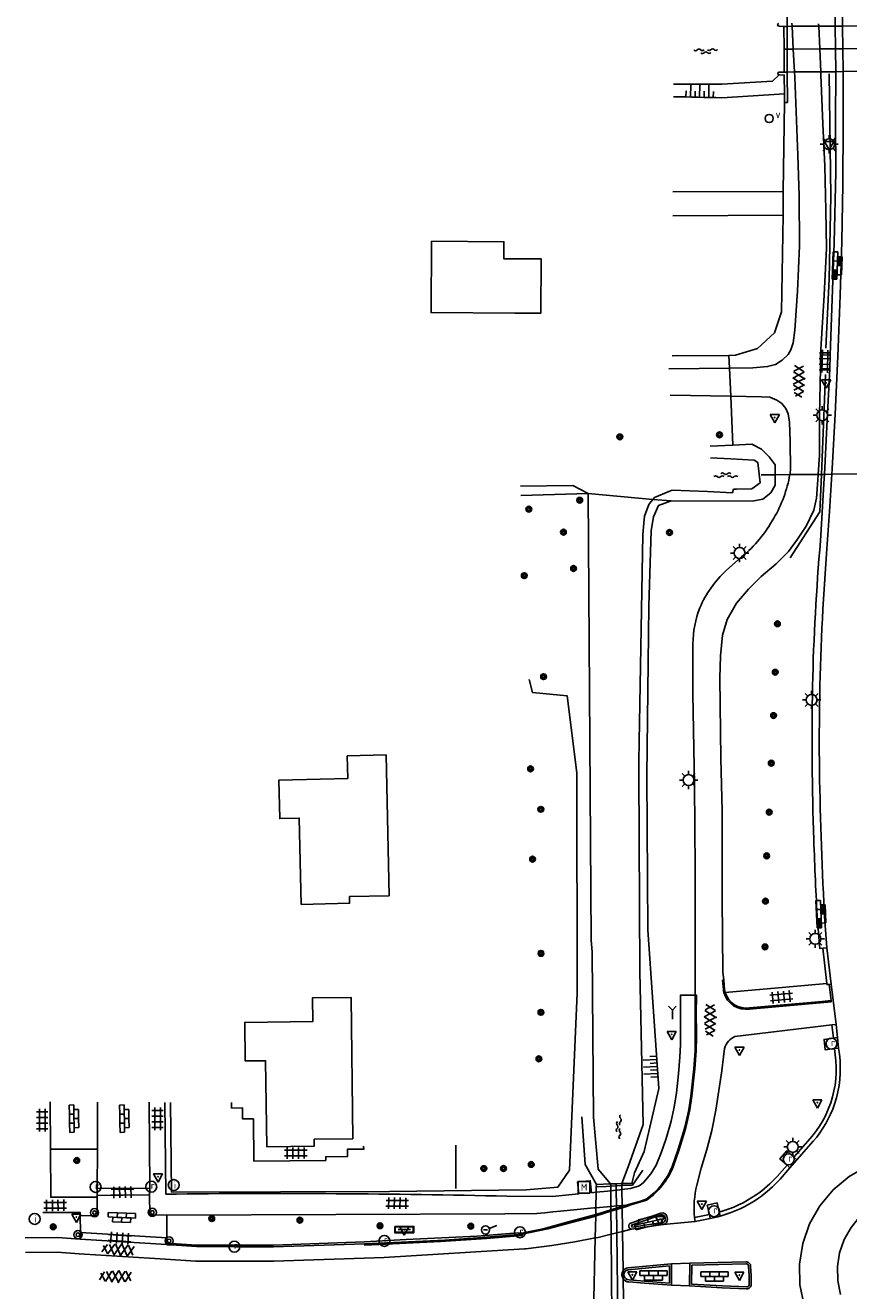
# Model space of a CAD drawing. Extents: x 121149 to 123702, y 457169 to 470031.
# Tile 65 of 87: x 121911 to 122001, y 468213 to 468352. Entities that reach past the tile are written whole.
import ezdxf
from ezdxf.enums import TextEntityAlignment as Align

# ---------------------------------------------------------------- set-up
doc = ezdxf.new("R2010")
doc.units = 0
doc.header["$LTSCALE"] = 4
doc.layers.get('0').update_dxf_attribs({"color": 8, "linetype": 'CONTINUOUS'})
doc.layers.add('REFERENTIE', color=8, linetype='CONTINUOUS')
doc.styles.add('ISO', font='ISO')

# ---------------------------------------------------------------- blocks, each defined once
blk = doc.blocks.new('tegels')
at = {"color": 0, "linetype": 'ByBlock', "lineweight": -2}
for p, q in [((0.62, 0.94), (-0.62, 0.94)), ((0.62, 0.31), (-0.62, 0.31)), ((-0.31, -1.23), (-0.31, 1.25)), ((0.31, -1.23), (0.31, 1.25)), ((0.62, -0.31), (-0.62, -0.31)), ((0.62, -0.94), (-0.62, -0.94))]:
    blk.add_line(p, q, dxfattribs=at)
blk = doc.blocks.new('asfalt4')
at = {"color": 0, "linetype": 'ByBlock', "lineweight": -2}
for p, q in [((-0.52, 1.14), (0.54, 1.69)), ((-0.43, 1.75), (0.63, 1.08)), ((-0.63, 0.38), (0.64, 1.04)), ((-0.63, 0.4), (0.66, -0.42)), ((-0.57, -0.3), (0.73, 0.38)), ((-0.53, 1.07), (0.74, 0.27)), ((-0.56, -0.38), (0.58, -1.1)), ((-0.49, -0.96), (0.67, -0.36)), ((-0.46, -1.19), (0.39, -1.73)), ((-0.34, -1.59), (0.57, -1.11))]:
    blk.add_line(p, q, dxfattribs=at)
blk = doc.blocks.new('wegwijzer')
at = {"color": 0}
for q in [(-0.42, 1.42), (0.42, 1.42), (0, 0)]:
    blk.add_line((0, 1), q, dxfattribs=at)
blk = doc.blocks.new('kolk')
at = {"color": 0}
blk.add_circle((0, 0), 0.6, dxfattribs=at)
at = {"color": 0, "linetype": 'Continuous', "style": 'ISO'}
blk.add_attdef('KOLK', (-0.04, -0.26), '', height=0.8, dxfattribs=at)
blk = doc.blocks.new('talud')
at = {"color": 0}
for p, q in [((0, 0.75), (0.5, 0.75)), ((0, 0.5), (1, 0.5)), ((0, 0.25), (0.5, 0.25)), ((0, 0), (1, 0)), ((0, -0.25), (0.5, -0.25)), ((0, -0.5), (1, -0.5)), ((0, -0.75), (0.5, -0.75))]:
    blk.add_line(p, q, dxfattribs=at)
blk = doc.blocks.new('verkeersbord')
at = {"color": 0}
for p, q in [((0.5, 0.32), (-0.5, 0.32)), ((-0.5, 0.32), (0, -0.6)), ((0, -0.6), (0.5, 0.32))]:
    blk.add_line(p, q, dxfattribs=at)
blk = doc.blocks.new('verkeersbord-pl')
at = {"linetype": 'Continuous'}
blk.add_circle((0, 0), 0.03, dxfattribs=at)
blk = doc.blocks.new('lichtmast')
at = {"color": 0}
for p, q in [((-0.6, 0), (-1, 0)), ((-0.71, 0.71), (-0.42, 0.42)), ((0, 0.6), (0, 1)), ((0.42, 0.42), (0.71, 0.71)), ((0.6, 0), (1, 0)), ((-0.42, -0.42), (-0.71, -0.71)), ((0, -0.6), (0, -1)), ((0.42, -0.42), (0.71, -0.71))]:
    blk.add_line(p, q, dxfattribs=at)
blk.add_circle((0, 0), 0.6, dxfattribs=at)
blk = doc.blocks.new('monument')
at = {"color": 0}
blk.add_lwpolyline([(-0.64, -0.64), (0.64, -0.64), (0.64, 0.64), (-0.64, 0.64)], close=True, dxfattribs=at)
at = {"color": 0, "linetype": 'Continuous', "style": 'ISO'}
blk.add_attdef('M', text='', height=0.8, dxfattribs=at).set_placement((0, 0.01), align=Align.MIDDLE_CENTER)
blk = doc.blocks.new('boom')
at = {"color": 0}
for radius in [0.315, 0.225, 0.135]:
    blk.add_circle((0, 0), radius, dxfattribs=at)
blk = doc.blocks.new('tegels4')
at = {"color": 0, "linetype": 'ByBlock', "lineweight": -2}
for p, q in [((0.62, 0.94), (-0.62, 0.94)), ((0.62, 0.31), (-0.62, 0.31)), ((-0.31, -1.23), (-0.31, 1.25)), ((0.31, -1.23), (0.31, 1.25)), ((0.62, -0.31), (-0.62, -0.31)), ((0.62, -0.94), (-0.62, -0.94))]:
    blk.add_line(p, q, dxfattribs=at)
blk = doc.blocks.new('klinkers4')
at = {"color": 0, "linetype": 'ByBlock', "lineweight": -2}
for p, q in [((0, 1.5), (-0.5, 1.5)), ((-0.5, 1.5), (-0.5, 0.5)), ((0, 1.5), (0, 1)), ((-0.5, 0.5), (-0.5, -0.5)), ((0, 0.5), (-0.5, 0.5)), ((0.5, 1), (0, 1)), ((0, 1), (0, 0.5)), ((0, 0.5), (0, 0)), ((0.5, 0), (0, 0)), ((0, 0), (0, -0.5)), ((0.5, 0), (0.5, 1)), ((0.5, -1), (0.5, 0)), ((-0.5, -0.5), (-0.5, -1.5)), ((0, -0.5), (-0.5, -0.5)), ((0, -0.5), (0, -1)), ((0, -1), (0.5, -1)), ((0, -1), (0, -1.5)), ((-0.5, -1.5), (0, -1.5))]:
    blk.add_line(p, q, dxfattribs=at)
blk = doc.blocks.new('paal')
at = {"color": 0}
for radius in [0.45, 0.2]:
    blk.add_circle((0, 0), radius, dxfattribs=at)
blk = doc.blocks.new('inspectieput')
at = {"color": 0}
blk.add_circle((0, 0), 0.6, dxfattribs=at)
at = {"color": 0, "linetype": 'Continuous', "style": 'ISO'}
blk.add_attdef('I', (0, -0.39), '', height=0.8, dxfattribs=at)
blk = doc.blocks.new('plaatsnaam')
at = {"color": 0}
blk.add_line((-0.69, 0), (0.69, 0), dxfattribs=at)
for points in [[(-1.05, 0.35), (1.05, 0.35), (1.05, -0.35), (-1.05, -0.35)], [(-0.99, 0.29), (0.99, 0.29), (0.99, -0.29), (-0.99, -0.29)]]:
    blk.add_lwpolyline(points, close=True, dxfattribs=at)
blk = doc.blocks.new('aanduidingsbord')
at = {"color": 0}
for p, q in [((-0.81, -0.33), (0, 0)), ((-1.45, -0.5), (-1.01, -0.5))]:
    blk.add_line(p, q, dxfattribs=at)
blk.add_circle((-1.23, -0.5), 0.45, dxfattribs=at)
blk = doc.blocks.new('bermverhardingblok')
at = {"color": 0, "linetype": 'ByBlock', "lineweight": -2}
for p, q in [((-0.5, 1.5), (-0.5, -1.5)), ((-0.5, 1.5), (0, 1.5)), ((0, 1.5), (0, -1.5)), ((-0.5, 0.5), (0, 0.5)), ((0.5, 1), (0, 1)), ((0, 1), (0.5, 1)), ((0.5, 0), (0, 0)), ((0.4, 0.9), (0.1, 0.9)), ((0.1, 0.9), (0.1, 0.1)), ((0.4, 0.1), (0.1, 0.1)), ((0.3, 0.8), (0.2, 0.8)), ((0.2, 0.8), (0.2, 0.2)), ((0.3, 0.2), (0.2, 0.2)), ((0.3, 0.8), (0.3, 0.2)), ((0.4, 0.9), (0.4, 0.1)), ((0.5, -1), (0.5, 1)), ((-0.5, -0.5), (0, -0.5)), ((-0.4, -1.4), (-0.4, -0.6)), ((-0.4, -0.6), (-0.1, -0.6)), ((-0.3, -1.3), (-0.3, -0.7)), ((-0.3, -0.7), (-0.2, -0.7)), ((-0.3, -1.3), (-0.2, -1.3)), ((-0.2, -1.3), (-0.2, -0.7)), ((-0.1, -1.4), (-0.1, -0.6)), ((0, -1), (0.5, -1)), ((-0.5, -1.5), (0, -1.5)), ((-0.4, -1.4), (-0.1, -1.4))]:
    blk.add_line(p, q, dxfattribs=at)
blk = doc.blocks.new('water')
at = {"color": 0, "linetype": 'ByBlock', "lineweight": -2}
for centre, start, end in [((-0.01, 0.75), 129.7446, 230.2554), ((-0.32, 1.12), 309.7446, 50.2554), ((-0.32, 0.37), 309.7446, 50.2554), ((0.32, 0.01), 129.7446, 230.2554), ((0, 0.38), 309.7446, 50.2554), ((-0.01, -0.74), 129.7446, 230.2554), ((-0.32, -0.37), 309.7446, 50.2554), ((-0.32, -1.12), 309.7446, 50.2554), ((0, -0.37), 309.7446, 50.2554)]:
    blk.add_arc(centre, 0.244, start, end, dxfattribs=at)
blk = doc.blocks.new('verklikker')
at = {"color": 0}
blk.add_circle((0, 0), 0.45, dxfattribs=at)
at = {"color": 0, "style": 'ISO'}
blk.add_attdef('VERKLIKKER', (0.7, 0), '', height=0.9, dxfattribs=at)

msp = doc.modelspace()

# ---------------------------------------------------------------- linework, layer by layer
at = {"layer": 'REFERENTIE'}
for points in [[(121999.6, 468383.705), (121999.752, 468368.408), (121999.911, 468352.064)], [(122000.71, 468352.069), (122000.552, 468368.416), (122000.4, 468383.701)], [(121994.255, 468355.35), (121994.594, 468355.361), (121994.611, 468352.032)], [(121994.274, 468352.03), (121993.734, 468352.043)], [(121994.274, 468352.03), (121994.611, 468352.032)], [(121994.288, 468349.522), (121994.274, 468352.03)], [(121994.611, 468352.032), (121995.17, 468352.035)], [(121994.611, 468352.032), (121994.624, 468349.524)], [(121995.17, 468352.035), (121995.153, 468352.369)], [(121995.17, 468352.035), (121998.093, 468352.053)], [(121995.297, 468349.528), (121995.17, 468352.035)], [(121998.082, 468352.307), (121998.093, 468352.053)], [(121998.093, 468352.053), (121999.911, 468352.064)], [(121998.093, 468352.053), (121998.203, 468349.547)], [(121999.911, 468352.064), (122000.71, 468352.069)], [(121999.911, 468352.064), (121999.935, 468349.559)], [(122000.71, 468352.069), (122007.792, 468352.112)], [(122000.735, 468349.564), (122000.71, 468352.069)], [(121994.288, 468349.522), (121994.624, 468349.524)], [(121994.301, 468347.013), (121994.288, 468349.522)], [(121994.624, 468349.524), (121995.297, 468349.528)], [(121994.624, 468349.524), (121994.638, 468347.015)], [(121995.297, 468349.528), (121998.203, 468349.547)], [(121995.424, 468347.021), (121995.297, 468349.528)], [(121998.203, 468349.547), (121998.927, 468349.552)], [(121998.203, 468349.547), (121998.313, 468347.041)], [(121998.927, 468349.552), (121999.935, 468349.559)], [(121999.935, 468349.559), (122000.735, 468349.564)], [(121999.935, 468349.559), (121999.959, 468347.053)], [(122000.735, 468349.564), (122007.808, 468349.611)], [(122000.759, 468347.059), (122000.735, 468349.564)], [(121982.158, 468345.678), (121987.462, 468345.674), (121993.032, 468346.008), (121993.75, 468346.703)], [(121988.288, 468314.517), (121990.877, 468314.542), (121992.484, 468314.691), (121993.361, 468314.922), (121994.079, 468315.394), (121994.741, 468316.02), (121995.015, 468316.545), (121995.282, 468317.281), (121995.484, 468318.682), (121995.771, 468322.952), (121995.969, 468327.948), (121995.931, 468333.439), (121995.785, 468337.88), (121995.453, 468346.454), (121995.424, 468347.021)], [(121994.301, 468347.013), (121993.744, 468347.007)], [(121993.75, 468346.703), (121994.31, 468346.687), (121994.322, 468344.635)], [(121994.638, 468347.015), (121994.301, 468347.013)], [(121994.327, 468343.677), (121994.655, 468343.672), (121994.638, 468347.015)], [(121995.424, 468347.021), (121994.638, 468347.015)], [(121998.313, 468347.041), (121995.424, 468347.021)], [(121998.313, 468347.041), (121998.327, 468346.713), (121998.54, 468341.328), (121998.761, 468336.702), (121998.875, 468331.87), (121998.949, 468327.686), (121998.679, 468322.533), (121998.299, 468315.982)], [(121998.541, 468347.043), (121998.313, 468347.041)], [(121999.269, 468347.049), (121998.541, 468347.043)], [(121998.862, 468316.73), (121999.251, 468324.339), (121999.414, 468333.376), (121999.23, 468346.807)], [(121999.959, 468347.053), (121999.269, 468347.049)], [(121999.959, 468347.053), (121999.947, 468341.703), (121999.955, 468336.02), (121999.802, 468328.257), (121999.346, 468315.933)], [(121999.538, 468302.87), (121999.575, 468303.464), (121999.893, 468309.455), (122000.178, 468315.834), (122000.445, 468322.502), (122000.647, 468328.409), (122000.756, 468334.692), (122000.766, 468341.211), (122000.759, 468347.059)], [(122000.759, 468347.059), (121999.959, 468347.053)], [(122007.824, 468347.11), (122000.759, 468347.059)], [(121994.322, 468344.635), (121987.472, 468344.193)], [(121994.327, 468343.677), (121994.185, 468333.913)], [(121994.322, 468344.635), (121994.327, 468343.677)], [(121994.185, 468333.913), (121982.094, 468333.872)], [(121994.196, 468331.304), (121994.185, 468333.913)], [(121994.196, 468331.304), (121982.08, 468331.241)], [(121994.025, 468320.7), (121994.196, 468331.304)], [(121964.749, 468320.57), (121955.548, 468320.622), (121955.592, 468328.442), (121963.539, 468328.398), (121963.528, 468326.523), (121967.629, 468326.5)], [(121967.629, 468326.5), (121967.596, 468320.554), (121964.749, 468320.57)], [(121993.245, 468318.412), (121994.025, 468320.7)], [(121991.356, 468316.688), (121993.245, 468318.412)], [(121981.996, 468315.885), (121988.224, 468315.923)], [(121988.224, 468315.923), (121988.951, 468315.927)], [(121988.224, 468315.923), (121988.288, 468314.517)], [(121988.951, 468315.927), (121991.356, 468316.688)], [(121998.299, 468315.982), (121998.28, 468314.492)], [(121999.346, 468315.933), (121998.299, 468315.982)], [(121999.346, 468315.933), (121999.304, 468314.462)], [(121981.643, 468314.453), (121988.288, 468314.517)], [(121988.288, 468314.517), (121988.429, 468311.438)], [(121998.28, 468314.492), (121998.191, 468309.362), (121998.183, 468304.984), (121998.046, 468302.859)], [(121999.304, 468314.462), (121998.28, 468314.492)], [(121999.304, 468314.462), (121998.968, 468308.107), (121998.713, 468302.864)], [(121998.383, 468302.861), (121998.844, 468313.825)], [(121988.429, 468311.438), (121981.786, 468311.568)], [(121995.009, 468303.43), (121994.968, 468306.458), (121994.886, 468308.59), (121994.734, 468309.492), (121994.491, 468310.085), (121994.047, 468310.622), (121993.508, 468311.019), (121992.721, 468311.32), (121991.829, 468311.372), (121988.429, 468311.438)], [(121988.429, 468311.438), (121988.675, 468306.071)], [(121986.19, 468305.945), (121988.675, 468306.071)], [(121988.675, 468306.071), (121990.742, 468306.175), (121991.794, 468305.624), (121992.665, 468304.782), (121993.296, 468303.903), (121993.297, 468302.821)], [(121988.452, 468304.558), (121986.224, 468304.672)], [(121989.073, 468301.256), (121990.767, 468301.279), (121991.677, 468301.942), (121991.403, 468304.176), (121991.021, 468304.427), (121988.452, 468304.558)], [(121993.297, 468302.821), (121993.299, 468301.659), (121992.827, 468300.83), (121991.972, 468300.122), (121990.776, 468299.918), (121981.884, 468299.94)], [(121998.046, 468302.859), (121998.007, 468302.249), (121997.856, 468300.236), (121997.553, 468298.945), (121996.707, 468297.174), (121995.778, 468295.738), (121994.778, 468294.402), (121993.42, 468293.029), (121991.775, 468291.645), (121990.373, 468290.27), (121989.051, 468288.742), (121988.059, 468286.931), (121987.539, 468285.223), (121987.315, 468282.962), (121987.24, 468280.542), (121987.346, 468271.697), (121987.482, 468265.925), (121987.499, 468256.258), (121987.569, 468248.265), (121987.68, 468247.344)], [(121993.297, 468302.821), (121991.787, 468302.809)], [(121994.918, 468302.834), (121993.297, 468302.821)], [(121998.046, 468302.859), (121994.918, 468302.834)], [(121994.941, 468293.691), (121998.21, 468298.74), (121998.383, 468302.861)], [(121998.383, 468302.861), (121998.046, 468302.859)], [(121998.713, 468302.864), (121998.693, 468302.45), (121998.285, 468295.561)], [(121998.713, 468302.864), (121998.383, 468302.861)], [(121998.559, 468288.055), (121998.982, 468294.676), (121999.279, 468298.778), (121999.538, 468302.87)], [(121999.538, 468302.87), (121998.713, 468302.864)], [(122008.133, 468302.939), (121999.538, 468302.87)], [(121972.779, 468300.751), (121971.114, 468301.635), (121965.348, 468301.579)], [(121972.779, 468300.751), (121965.394, 468300.551)], [(121973.13, 468251.788), (121972.779, 468300.751)], [(121979.89, 468300.117), (121972.779, 468300.751)], [(121979.89, 468300.117), (121980.065, 468300.339), (121981.626, 468300.979)], [(121981.626, 468300.979), (121982.01, 468301.136), (121985.902, 468300.967)], [(121985.902, 468300.967), (121988.611, 468300.85), (121988.619, 468300.874)], [(121988.619, 468300.874), (121988.739, 468301.251)], [(121988.739, 468301.251), (121989.073, 468301.256)], [(121981.884, 468299.94), (121980.492, 468299.433), (121979.951, 468298.214), (121979.718, 468296.693), (121979.453, 468288.409), (121979.239, 468269.78), (121979.319, 468252.884), (121980.539, 468235.479), (121978.951, 468228.535), (121977.858, 468226.224)], [(121978.889, 468297.497), (121978.955, 468298.284), (121979.442, 468299.554), (121979.556, 468299.698)], [(121979.556, 468299.698), (121979.89, 468300.117)], [(121981.884, 468299.94), (121979.89, 468300.117)], [(121978.397, 468273.528), (121978.787, 468296.267), (121978.889, 468297.497)], [(121987.949, 468292.315), (121989.622, 468293.801)], [(121984.528, 468245.721), (121984.539, 468248.697), (121984.527, 468259.566), (121984.463, 468268.784), (121984.292, 468278.789), (121984.264, 468282.108), (121984.282, 468284.259)], [(121965.977, 468224.346), (121969.471, 468224.64), (121970.746, 468226.485), (121971.565, 468245.912), (121971.548, 468270.104), (121970.499, 468278.553), (121966.671, 468278.923), (121966.302, 468280.354)], [(121978.366, 468270.186), (121978.36, 468271.348), (121978.397, 468273.528)], [(121950.956, 468256.618), (121950.6, 468272.067), (121946.338, 468271.968), (121946.395, 468269.491), (121938.839, 468269.316), (121938.936, 468265.084), (121941.082, 468265.133), (121941.301, 468255.665), (121946.592, 468255.786), (121946.575, 468256.517), (121950.956, 468256.618)], [(121977.193, 468226.873), (121978.84, 468231.508), (121978.47, 468248.281), (121978.366, 468270.186)], [(121998.977, 468250.888), (121998.705, 468254.839)], [(121997.96, 468253.87), (121998.198, 468250.843), (121998.532, 468250.862)], [(121973.13, 468251.788), (121973.213, 468250.441)], [(121973.213, 468250.441), (121973.359, 468232.315)], [(121998.532, 468250.862), (121998.977, 468250.888)], [(121998.999, 468246.99), (121998.532, 468250.862)], [(121999.459, 468246.912), (121998.977, 468250.888)], [(121987.68, 468247.344), (121987.544, 468247.336), (121987.626, 468246.318)], [(121987.824, 468246.006), (121987.748, 468246.323), (121987.68, 468247.344)], [(121987.824, 468246.006), (121992.847, 468246.446), (121998.999, 468246.99)], [(121999.236, 468246.878), (121999.014, 468246.864), (121998.999, 468246.99)], [(121999.236, 468246.878), (121999.459, 468246.912)], [(121999.443, 468245.103), (121999.236, 468246.878)], [(121999.459, 468246.912), (121999.998, 468242.483)], [(121946.958, 468229.95), (121946.758, 468245.46), (121942.518, 468245.406), (121942.552, 468242.808), (121935.087, 468242.712), (121935.142, 468238.481), (121937.388, 468238.51), (121937.51, 468229.078), (121942.727, 468229.145), (121942.717, 468229.895), (121946.958, 468229.95)], [(121976.489, 468224.36), (121977.395, 468224.472), (121978.294, 468224.736), (121978.605, 468224.929), (121978.91, 468225.178), (121979.677, 468226.096), (121980.24, 468227.039), (121980.806, 468228.389), (121981.332, 468229.961), (121981.894, 468231.895), (121982.212, 468233.421), (121982.464, 468234.995), (121982.692, 468237.079), (121982.856, 468238.91), (121982.903, 468240.275), (121982.923, 468242.745), (121982.905, 468245.697), (121984.528, 468245.721)], [(121984.528, 468245.721), (121984.526, 468243.606), (121984.541, 468241.602)], [(121984.528, 468245.721), (121984.66, 468245.71), (121984.653, 468243.615), (121984.661, 468241.604)], [(121987.692, 468245.995), (121987.824, 468246.006)], [(121990.506, 468244.186), (121999.465, 468244.977), (121999.443, 468245.103)], [(121990.51, 468244.318), (121998.47, 468245.023), (121999.443, 468245.103)], [(121999.54, 468242.439), (121993.459, 468241.702), (121988.898, 468241.173)], [(121999.998, 468242.483), (121999.54, 468242.439)], [(121999.713, 468240.993), (121999.54, 468242.439)], [(122000.154, 468241.053), (121999.998, 468242.483)], [(121999.713, 468240.993), (121998.686, 468240.853), (121998.811, 468239.693), (121999.835, 468239.835)], [(122000.154, 468241.053), (121999.713, 468240.993)], [(122000.281, 468239.896), (122000.154, 468241.053)], [(121987.763, 468239.867), (121987.634, 468238.93), (121987.462, 468237.413), (121987.136, 468235.246), (121986.8, 468233.082), (121986.372, 468230.858), (121985.814, 468228.755), (121985.206, 468226.711), (121984.698, 468224.84)], [(121999.835, 468239.835), (122000.281, 468239.896)], [(121999.906, 468239.169), (121999.835, 468239.835)], [(122000.355, 468239.217), (122000.281, 468239.896)], [(121984.373, 468237.623), (121984.047, 468234.626)], [(121984.493, 468237.61), (121984.166, 468234.612)], [(121913.752, 468233.998), (121913.769, 468228.793)], [(121918.938, 468228.812), (121918.926, 468233.975)], [(121924.664, 468224.537), (121924.584, 468233.95)], [(121926.318, 468233.942), (121926.44, 468223.871)], [(121926.933, 468233.939), (121927.053, 468224.088), (121950.967, 468224.156), (121965.977, 468224.346)], [(121933.649, 468233.909), (121933.65, 468233.321), (121934.85, 468233.324), (121934.853, 468232.124), (121936.053, 468232.128), (121936.082, 468227.498), (121943.979, 468227.57), (121943.989, 468227.966), (121946.364, 468227.993), (121946.365, 468228.793), (121948.146, 468228.789), (121948.145, 468229.148)], [(121973.688, 468224.926), (121972.467, 468227.112), (121972.09, 468232.36)], [(121973.359, 468232.315), (121973.866, 468226.606), (121975.256, 468224.998)], [(121983.248, 468230.722), (121982.663, 468228.791), (121982.002, 468226.902)], [(121983.363, 468230.688), (121982.777, 468228.754), (121982.115, 468226.859)], [(121995.372, 468227.925), (121997.157, 468229.966)], [(121995.699, 468227.637), (121997.491, 468229.679)], [(121918.938, 468228.812), (121913.769, 468228.793)], [(121913.769, 468228.793), (121913.799, 468223.533), (121918.906, 468223.541)], [(121918.91, 468224.498), (121918.938, 468228.812)], [(121958.269, 468229.252), (121958.274, 468224.499)], [(121995.372, 468227.925), (121994.592, 468228.613), (121993.827, 468227.73), (121994.621, 468227.046)], [(121976.479, 468225.033), (121977.193, 468226.873)], [(121993.524, 468225.823), (121994.621, 468227.046)], [(121993.844, 468225.524), (121994.939, 468226.771)], [(121994.621, 468227.046), (121994.939, 468226.771)], [(121994.939, 468226.771), (121995.699, 468227.637)], [(121995.699, 468227.637), (121995.372, 468227.925)], [(121996.496, 468211.662), (121996.035, 468213.916), (121995.981, 468216.192), (121996.35, 468218.449), (121997.094, 468220.608), (121998.222, 468222.594), (121999.681, 468224.333), (122001.421, 468225.805), (122003.412, 468226.935), (122005.56, 468227.702), (122007.807, 468228.06), (122010.091, 468228.004), (122012.33, 468227.567), (122014.443, 468226.71), (122016.386, 468225.521), (122018.071, 468223.971), (122019.466, 468222.161), (122019.672, 468221.762)], [(121963.842, 468223.639), (121968.831, 468223.608), (121971.748, 468223.893), (121971.618, 468225.215), (121973.02, 468225.346), (121973.146, 468224.027)], [(121978.777, 468226.489), (121977.643, 468224.855), (121976.482, 468224.801)], [(121977.858, 468226.224), (121977.587, 468225.052), (121976.539, 468225.034)], [(121918.91, 468224.498), (121918.9, 468223.736)], [(121924.664, 468224.537), (121918.91, 468224.498)], [(121924.632, 468223.783), (121924.664, 468224.537)], [(121973.146, 468224.027), (121973.669, 468224.079)], [(121973.682, 468224.672), (121973.619, 468224.67)], [(121973.631, 468222.367), (121973.669, 468224.079)], [(121973.669, 468224.079), (121973.682, 468224.672)], [(121973.669, 468224.079), (121974.918, 468224.205), (121975.263, 468224.237)], [(121973.682, 468224.672), (121973.688, 468224.926)], [(121974.77, 468224.723), (121973.682, 468224.672)], [(121975.256, 468224.998), (121973.688, 468224.926)], [(121975.258, 468224.745), (121974.77, 468224.723)], [(121975.867, 468225.016), (121975.256, 468224.998)], [(121975.258, 468224.745), (121975.256, 468224.998)], [(121975.87, 468224.773), (121975.258, 468224.745)], [(121975.263, 468224.237), (121975.258, 468224.745)], [(121975.263, 468224.237), (121975.876, 468224.296)], [(121975.28, 468222.516), (121975.263, 468224.237)], [(121976.479, 468225.033), (121975.867, 468225.016)], [(121975.867, 468225.016), (121975.87, 468224.773)], [(121976.482, 468224.801), (121975.87, 468224.773)], [(121975.87, 468224.773), (121975.876, 468224.296)], [(121975.876, 468224.296), (121976.267, 468224.333), (121976.489, 468224.36)], [(121975.876, 468224.296), (121975.897, 468222.571)], [(121976.539, 468225.034), (121976.479, 468225.033)], [(121976.479, 468225.033), (121976.482, 468224.801)], [(121976.482, 468224.801), (121976.489, 468224.36)], [(121976.489, 468224.36), (121976.515, 468222.627)], [(121918.906, 468223.541), (121918.886, 468221.504), (121917.04, 468221.513)], [(121918.9, 468223.736), (121924.632, 468223.783)], [(121918.9, 468223.736), (121918.906, 468223.541)], [(121926.529, 468221.57), (121924.681, 468221.581), (121924.632, 468223.783)], [(121975.897, 468222.571), (121975.28, 468222.516)], [(121976.515, 468222.627), (121975.897, 468222.571)], [(121975.897, 468222.571), (121975.9, 468222.342)], [(121976.516, 468222.532), (121975.9, 468222.342)], [(121976.948, 468222.666), (121976.515, 468222.627)], [(121976.515, 468222.627), (121976.516, 468222.532)], [(121976.948, 468222.666), (121976.516, 468222.532)], [(121976.516, 468222.532), (121976.519, 468222.379)], [(121976.985, 468222.525), (121976.519, 468222.379)], [(121979.146, 468223.326), (121978.416, 468223.075), (121977.452, 468222.796), (121976.948, 468222.666)], [(121976.948, 468222.666), (121976.985, 468222.525)], [(121979.2, 468223.217), (121977.485, 468222.682), (121976.985, 468222.525)], [(121987.181, 468221.899), (121986.964, 468222.913), (121985.844, 468222.648), (121986.086, 468221.631)], [(122000.476, 468212.852), (122000.176, 468214.37), (122000.137, 468215.913), (122000.38, 468217.435), (122000.877, 468218.878), (122001.643, 468220.224), (122002.621, 468221.401), (122003.805, 468222.383), (122005.141, 468223.126), (122006.585, 468223.649), (122008.091, 468223.898), (122009.627, 468223.846), (122011.139, 468223.556), (122012.57, 468222.999), (122013.874, 468222.189), (122014.995, 468221.154), (122015.961, 468219.942), (122016.657, 468218.575), (122017.095, 468217.097), (122017.283, 468215.579), (122017.187, 468214.042), (122016.829, 468212.548)], [(121917.04, 468221.513), (121917.022, 468221.855), (121912.922, 468221.856)], [(121917.04, 468221.513), (121917.072, 468219.659)], [(121963.634, 468221.723), (121926.529, 468221.57)], [(121926.554, 468219.081), (121926.529, 468221.57)], [(121969.747, 468221.995), (121968.924, 468221.927), (121968.02, 468221.806), (121967.169, 468221.76), (121963.634, 468221.723)], [(121973.611, 468221.468), (121970.812, 468220.721), (121968.377, 468220.06), (121965.531, 468219.474)], [(121973.615, 468221.637), (121970.736, 468220.857), (121967.834, 468220.073), (121965.84, 468219.659)], [(121973.631, 468222.367), (121973.416, 468222.348), (121969.747, 468221.995)], [(121973.558, 468219.064), (121973.611, 468221.468)], [(121975.285, 468221.991), (121973.658, 468221.481), (121973.611, 468221.468)], [(121973.611, 468221.468), (121973.615, 468221.637)], [(121973.615, 468221.637), (121973.631, 468222.367)], [(121975.283, 468222.151), (121973.635, 468221.642), (121973.615, 468221.637)], [(121975.28, 468222.516), (121973.631, 468222.367)], [(121975.283, 468222.151), (121975.28, 468222.516)], [(121975.9, 468222.342), (121975.283, 468222.151)], [(121975.285, 468221.991), (121975.283, 468222.151)], [(121975.902, 468222.185), (121975.285, 468221.991)], [(121975.304, 468219.917), (121975.285, 468221.991)], [(121975.9, 468222.342), (121975.902, 468222.185)], [(121976.519, 468222.379), (121975.902, 468222.185)], [(121975.902, 468222.185), (121975.93, 468219.945)], [(121976.519, 468222.379), (121976.555, 468219.973)], [(121980.759, 468221.792), (121979.804, 468221.465), (121979.05, 468221.224), (121977.375, 468220.649)], [(121977.62, 468220.363), (121977.529, 468220.457), (121980.8, 468221.585)], [(121981.208, 468221.388), (121981.26, 468221.124)], [(121981.477, 468221.157), (121981.433, 468221.456)], [(121984.449, 468221.317), (121986.086, 468221.631)], [(121984.449, 468221.317), (121984.522, 468220.87)], [(121984.522, 468220.87), (121986.19, 468221.195)], [(121986.086, 468221.631), (121986.19, 468221.195)], [(121986.19, 468221.195), (121986.506, 468221.257), (121987.002, 468221.371)], [(121987.277, 468221.448), (121987.181, 468221.899)], [(121975.309, 468219.476), (121975.304, 468219.917)], [(121975.93, 468219.945), (121975.934, 468219.629)], [(121975.934, 468219.629), (121976.558, 468219.781)], [(121976.555, 468219.973), (121976.558, 468219.781)], [(121976.558, 468219.781), (121977.522, 468220.017)], [(121976.558, 468219.781), (121976.623, 468215.47)], [(121977.522, 468220.017), (121981.033, 468220.554)], [(121980.991, 468220.752), (121977.595, 468220.241), (121977.62, 468220.363)], [(121984.522, 468220.87), (121981.033, 468220.554)], [(121911.006, 468219.068), (121914.544, 468219.107), (121917.018, 468218.911)], [(121917.018, 468218.911), (121917.072, 468219.659)], [(121926.509, 468218.332), (121921.768, 468218.618), (121917.018, 468218.911)], [(121917.072, 468219.659), (121926.554, 468219.081)], [(121926.518, 468218.482), (121926.509, 468218.332)], [(121926.509, 468218.332), (121929.786, 468218.105), (121933.962, 468218.104), (121938.262, 468218.104), (121948.243, 468218.43)], [(121926.554, 468219.081), (121926.518, 468218.482)], [(121948.232, 468218.633), (121938.26, 468218.254), (121933.962, 468218.254), (121929.791, 468218.255), (121926.518, 468218.482)], [(121948.207, 468218.282), (121949.825, 468218.356), (121956.587, 468218.655), (121961.627, 468219.015), (121965.542, 468219.331), (121965.531, 468219.474)], [(121965.84, 468219.659), (121965.526, 468219.594), (121965.067, 468219.637), (121960.609, 468219.273), (121952.797, 468218.874), (121948.232, 468218.633)], [(121965.531, 468219.474), (121961.19, 468219.106), (121957.066, 468218.812), (121949.837, 468218.5), (121948.243, 468218.43)], [(121965.954, 468217.865), (121968.806, 468218.238), (121971.31, 468218.624), (121973.558, 468219.064)], [(121973.372, 468210.718), (121973.558, 468219.064)], [(121973.558, 468219.064), (121973.872, 468219.125)], [(121973.872, 468219.125), (121975.309, 468219.476)], [(121975.309, 468219.476), (121975.934, 468219.629)], [(121975.395, 468210.402), (121975.309, 468219.476)], [(121975.934, 468219.629), (121976.048, 468210.335)], [(121911.023, 468217.469), (121914.489, 468217.506), (121916.919, 468217.314), (121921.671, 468217.021), (121926.398, 468216.736), (121929.73, 468216.505), (121933.962, 468216.504), (121938.29, 468216.504), (121950.401, 468216.93), (121965.796, 468217.853), (121965.954, 468217.865)], [(121981.928, 468216.227), (121977.147, 468215.773)], [(121981.706, 468214.109), (121981.708, 468215.985), (121977.169, 468215.555)], [(121981.926, 468213.871), (121981.928, 468216.227)], [(121981.928, 468216.227), (121983.962, 468216.292)], [(121983.918, 468213.793), (121983.962, 468216.292)], [(121983.962, 468216.292), (121990.081, 468216.431)], [(121984.141, 468213.999), (121984.178, 468216.077), (121990.101, 468216.211)], [(121990.402, 468215.939), (121990.442, 468214.933), (121990.474, 468213.977)], [(121990.622, 468215.936), (121990.662, 468214.942), (121990.694, 468213.984)], [(121976.623, 468215.47), (121976.636, 468214.568)], [(121976.636, 468214.568), (121976.701, 468210.284)], [(121977.259, 468214.231), (121978.965, 468214.1), (121981.926, 468213.871)], [(121977.272, 468214.45), (121978.982, 468214.319), (121981.706, 468214.109)], [(121981.926, 468213.871), (121983.918, 468213.793)], [(121990.176, 468213.475), (121987.502, 468213.571), (121983.918, 468213.793)], [(121990.186, 468213.695), (121987.513, 468213.791), (121984.141, 468213.999)]]:
    msp.add_lwpolyline(points, dxfattribs=at)
for points in [[(121993.734, 468352.043, -0.96993), (121993.725, 468352.343)], [(121993.744, 468347.007, 0.9473895), (121993.75, 468346.703)], [(121987.472, 468344.193, -0.0009433), (121982.151, 468344.31)], [(121994.918, 468302.834, 0.0086989), (121995.009, 468303.43)], [(121993.166, 468298.058, 0.0896821), (121994.918, 468302.834)], [(121989.622, 468293.801, 0.0980769), (121993.166, 468298.058)], [(121998.285, 468295.561, 0.0159428), (121997.415, 468279.632)], [(121985.054, 468288.222, -0.1087509), (121987.949, 468292.315)], [(121984.282, 468284.259, -0.0929211), (121985.054, 468288.222)], [(121998.163, 468271.389, -0.0162029), (121998.559, 468288.055)], [(121997.415, 468279.632, 0.0138613), (121997.553, 468262.751)], [(121998.705, 468254.839, -0.0101481), (121998.163, 468271.389)], [(121997.553, 468262.751, 0.0061852), (121997.96, 468253.87)], [(121987.626, 468246.318, 0.0315409), (121987.692, 468245.995)], [(121987.692, 468245.995, 0.3834977), (121990.506, 468244.186)], [(121987.824, 468246.006, 0.3753679), (121990.51, 468244.318)], [(121984.541, 468241.602, -0.0296559), (121984.373, 468237.623)], [(121984.661, 468241.604, -0.0295552), (121984.493, 468237.61)], [(121988.898, 468241.173, 0.2322613), (121987.763, 468239.867)], [(121999.831, 468233.761, 0.1162217), (122000.355, 468239.217)], [(121999.416, 468233.902, 0.1158198), (121999.906, 468239.169)], [(121984.047, 468234.626, -0.0402085), (121983.248, 468230.722)], [(121984.166, 468234.612, -0.040493), (121983.363, 468230.688)], [(121997.157, 468229.966, 0.0989125), (121999.416, 468233.902)], [(121997.491, 468229.679, 0.098434), (121999.831, 468233.761)], [(121982.002, 468226.902, -0.1464647), (121979.146, 468223.326)], [(121982.115, 468226.859, -0.1468698), (121979.2, 468223.217)], [(121991.227, 468223.796, 0.0605869), (121993.524, 468225.823)], [(121991.485, 468223.432, 0.0573134), (121993.844, 468225.524)], [(121926.44, 468223.871, -0.0088265), (121963.842, 468223.639)], [(121984.698, 468224.84, 0.0763551), (121984.449, 468221.317)], [(121987.181, 468221.899, 0.0812907), (121991.227, 468223.796)], [(121987.277, 468221.448, 0.0801984), (121991.485, 468223.432)], [(121981.433, 468221.456, 0.4097382), (121980.759, 468221.792)], [(121980.8, 468221.585, -0.4284444), (121981.208, 468221.388)], [(121981.033, 468220.554, 0.4115882), (121981.477, 468221.157)], [(121987.002, 468221.371, 0.0043162), (121987.277, 468221.448)], [(121977.375, 468220.649, 0.618342), (121977.522, 468220.017)], [(121981.26, 468221.124, -0.3669185), (121980.991, 468220.752)], [(121977.147, 468215.773, 0.2161935), (121976.623, 468215.47)], [(121990.081, 468216.431, -0.4690453), (121990.622, 468215.936)], [(121990.101, 468216.211, -0.4904707), (121990.402, 468215.939)], [(121976.623, 468215.47, 0.1886836), (121976.489, 468214.951)], [(121976.489, 468214.951, 0.1281061), (121976.636, 468214.568)], [(121976.636, 468214.568, 0.2317816), (121977.259, 468214.231)], [(121977.169, 468215.555, 0.419288), (121976.708, 468214.976)], [(121976.708, 468214.976, 0.3724721), (121977.272, 468214.45)], [(121990.694, 468213.984, -0.4391353), (121990.176, 468213.475)], [(121990.474, 468213.977, -0.4385853), (121990.186, 468213.695)]]:
    msp.add_lwpolyline(points, format="xyb", dxfattribs=at)

# ---------------------------------------------------------------- block references
at = {"layer": 'REFERENTIE', "linetype": 'Continuous'}
for name, p, rotation in [('water', (121985.691, 468349.296), 270.7448031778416), ('bermverhardingblok', (122000.134, 468325.768), 357.9361802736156), ('tegels', (121998.772, 468315.256), 358.7396961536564), ('water', (121987.898, 468302.779), 90.11459140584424), ('bermverhardingblok', (121998.347, 468254.612), 2.521907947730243), ('tegels', (121993.982, 468245.508), 275.1062417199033), ('klinkers4', (121916.35, 468232.159), 1.088488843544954), ('klinkers4', (121921.881, 468232.159), 1.088488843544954), ('water', (121976.132, 468231.265), 177.8810227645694), ('tegels4', (121940.682, 468228.378), 270.4583564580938), ('tegels4', (121921.667, 468224.08), 270.9739344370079), ('tegels4', (121914.286, 468222.638), 90.28647651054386), ('tegels4', (121951.826, 468222.866), 269.5416435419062), ('klinkers4', (121921.594, 468221.3), 267.4208524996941), ('klinkers4', (121979.375, 468220.797), 103.243802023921), ('asfalt4', (121921.17, 468217.81), 266.559505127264), ('tegels4', (121921.35, 468219.037), 266.3307459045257), ('asfalt4', (121920.891, 468214.875), 270.2291818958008), ('klinkers4', (121979.958, 468214.937), 270), ('klinkers4', (121986.648, 468214.833), 270)]:
    msp.add_blockref(name, p, dxfattribs=dict(at, rotation=rotation))
for p, xscale, yscale, rotation in [((121985.014, 468344.246), 1.353725, 2, 88.72979173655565), ((121980.371, 468237.88), 1.528521, 1.528521, 182.8886215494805)]:
    msp.add_blockref('talud', p, dxfattribs=dict(at, xscale=xscale, yscale=yscale, rotation=rotation))
for name, p, values in [('verklikker', (121992.654, 468341.918), {'VERKLIKKER': 'v'}), ('kolk', (121999.498, 468240.386), {'KOLK': 'r'}), ('kolk', (121994.801, 468227.689), {'KOLK': 'r'}), ('inspectieput', (121927.305, 468224.858), {'I': 'i'}), ('kolk', (121918.72, 468224.66), {'KOLK': 'r'}), ('kolk', (121924.829, 468224.686), {'KOLK': 'r'}), ('kolk', (121986.596, 468221.996), {'KOLK': 'r'}), ('inspectieput', (121912.034, 468221.151), {'I': 'i'}), ('kolk', (121965.294, 468219.683), {'KOLK': 'r'}), ('kolk', (121933.962, 468218.104), {'KOLK': 'r'}), ('kolk', (121950.422, 468218.734), {'KOLK': 'r'})]:
    msp.add_blockref(name, p, dxfattribs=at).add_auto_attribs(values)
for name, p in [('lichtmast', (121999.242, 468339.091)), ('verkeersbord', (121999.242, 468339.091)), ('asfalt4', (121995.866, 468313.049)), ('verkeersbord', (121998.905, 468312.907)), ('verkeersbord-pl', (121998.905, 468312.907)), ('lichtmast', (121998.477, 468309.35)), ('verkeersbord', (121993.27, 468309.104)), ('verkeersbord-pl', (121993.27, 468309.104)), ('boom', (121976.26, 468306.973)), ('boom', (121987.205, 468307.199)), ('boom', (121971.856, 468300.022)), ('boom', (121966.274, 468299.039)), ('boom', (121970.065, 468296.517)), ('boom', (121981.711, 468296.486)), ('lichtmast', (121989.409, 468294.232)), ('boom', (121965.775, 468291.746)), ('boom', (121971.191, 468292.532)), ('boom', (121993.56, 468286.465)), ('boom', (121967.89, 468280.66)), ('boom', (121993.32, 468281.142)), ('lichtmast', (121997.31, 468278.113)), ('boom', (121993.136, 468276.389)), ('boom', (121992.888, 468271.171)), ('boom', (121966.471, 468270.548)), ('lichtmast', (121983.812, 468269.315)), ('boom', (121967.589, 468266.101)), ('boom', (121992.668, 468265.789)), ('boom', (121966.69, 468260.632)), ('boom', (121992.379, 468261)), ('boom', (121992.243, 468256.033)), ('lichtmast', (121997.717, 468251.888)), ('boom', (121967.607, 468250.294)), ('boom', (121992.195, 468251.004)), ('boom', (121967.602, 468243.82)), ('wegwijzer', (121982.026, 468243.061)), ('asfalt4', (121986.131, 468242.944)), ('verkeersbord', (121981.962, 468241.412)), ('verkeersbord-pl', (121981.962, 468241.412)), ('verkeersbord', (121989.391, 468239.682)), ('verkeersbord-pl', (121989.391, 468239.682)), ('boom', (121967.378, 468238.721)), ('verkeersbord', (121997.941, 468233.915)), ('verkeersbord-pl', (121997.941, 468233.915)), ('tegels4', (121912.859, 468231.975)), ('tegels4', (121925.524, 468232.121)), ('lichtmast', (121995.247, 468229.052)), ('boom', (121916.655, 468227.571)), ('boom', (121961.338, 468226.669)), ('boom', (121963.491, 468226.682)), ('boom', (121966.539, 468227.131)), ('verkeersbord', (121925.575, 468225.781)), ('verkeersbord-pl', (121925.575, 468225.781)), ('verkeersbord', (121985.26, 468222.778)), ('verkeersbord-pl', (121985.26, 468222.778)), ('verkeersbord', (121916.619, 468221.354)), ('verkeersbord-pl', (121916.619, 468221.354)), ('paal', (121918.6, 468221.833)), ('paal', (121924.944, 468221.866)), ('boom', (121931.475, 468221.178)), ('boom', (121941.151, 468221.015)), ('verkeersbord', (121980.659, 468221.087)), ('boom', (121914.076, 468220.281)), ('paal', (121916.783, 468219.415)), ('boom', (121949.937, 468220.399)), ('plaatsnaam', (121952.604, 468219.976)), ('verkeersbord', (121952.604, 468219.976)), ('verkeersbord-pl', (121952.604, 468219.976)), ('boom', (121959.899, 468220.35)), ('aanduidingsbord', (121962.746, 468220.443)), ('verkeersbord-pl', (121980.659, 468221.087)), ('paal', (121926.792, 468218.733)), ('verkeersbord', (121977.637, 468215.014)), ('verkeersbord-pl', (121977.637, 468215.014)), ('verkeersbord', (121989.383, 468214.977)), ('verkeersbord-pl', (121989.383, 468214.977))]:
    msp.add_blockref(name, p, dxfattribs=at)
ref = msp.add_blockref('monument', (121972.328, 468224.625), dxfattribs=at)
ref.add_attrib('M', 'M', dxfattribs={"layer": '0', "color": 0, "linetype": 'Continuous', "height": 0.8, "style": 'ISO'}).set_placement((121972.332, 468224.633), align=Align.MIDDLE)

doc.saveas('drawing.dxf')
